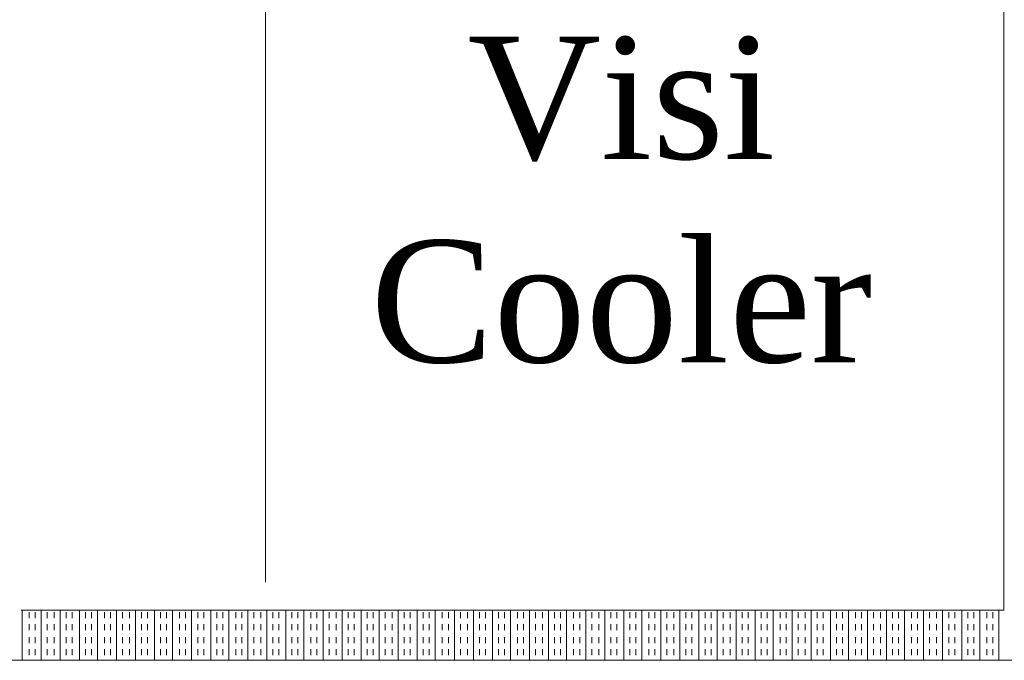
# Model space of a CAD drawing. Extents: x 3940905 to 4145695, y 925352 to 1109797.
# Tile 39 of 256: x 3950219 to 3950719, y 1096976 to 1097302. Entities that reach past the tile are written whole.
import ezdxf

# ---------------------------------------------------------------- set-up
doc = ezdxf.new("R2010")
doc.units = 0
doc.header["$LTSCALE"] = 750
doc.header["$MEASUREMENT"] = 0
doc.layers.add('CKD Equipments', color=252, linetype='CONTINUOUS', lineweight=0)
doc.layers.add('TEXT', color=7, linetype='CONTINUOUS')
doc.styles.add('TXT1', font='times.ttf')

msp = doc.modelspace()

# ---------------------------------------------------------------- linework, layer by layer
at = {"layer": 'CKD Equipments', "color": 252, "true_color": 0x989898}
for p, q in [((3950344.23, 1097480.06), (3950344.23, 1097016.02)), ((3950718.86, 1097001.86), (3950718.86, 1097465.89)), ((3950220.22, 1097001.86), (3950718.86, 1097001.86)), ((3950194.78, 1096976.42), (3950744.3, 1096976.42))]:
    msp.add_line(p, q, dxfattribs=at)
at = {"layer": 'CKD Equipments', "color": 4, "true_color": 0x00ffff}
for p, q in [((3950220.73, 1097001.86), (3950220.73, 1096976.42)), ((3950224.29, 1097000.84), (3950224.29, 1096997.79)), ((3950227.35, 1097000.84), (3950227.35, 1096997.79)), ((3950230.4, 1097001.86), (3950230.4, 1096976.42)), ((3950233.45, 1097000.84), (3950233.45, 1096997.79)), ((3950237.02, 1097000.84), (3950237.02, 1096997.79)), ((3950240.07, 1097001.86), (3950240.07, 1096976.42)), ((3950243.12, 1097000.84), (3950243.12, 1096997.79)), ((3950246.17, 1097000.84), (3950246.17, 1096997.79)), ((3950249.74, 1097001.86), (3950249.74, 1096976.42)), ((3950252.79, 1097000.84), (3950252.79, 1096997.79)), ((3950255.84, 1097000.84), (3950255.84, 1096997.79)), ((3950258.89, 1097001.86), (3950258.89, 1096976.42)), ((3950262.46, 1097000.84), (3950262.46, 1096997.79)), ((3950265.51, 1097000.84), (3950265.51, 1096997.79)), ((3950268.56, 1097001.86), (3950268.56, 1096976.42)), ((3950271.61, 1097000.84), (3950271.61, 1096997.79)), ((3950275.18, 1097000.84), (3950275.18, 1096997.79)), ((3950278.23, 1097001.86), (3950278.23, 1096976.42)), ((3950281.28, 1097000.84), (3950281.28, 1096997.79)), ((3950284.33, 1097000.84), (3950284.33, 1096997.79)), ((3950287.9, 1097001.86), (3950287.9, 1096976.42)), ((3950290.95, 1097000.84), (3950290.95, 1096997.79)), ((3950294, 1097000.84), (3950294, 1096997.79)), ((3950297.05, 1097001.86), (3950297.05, 1096976.42)), ((3950300.62, 1097000.84), (3950300.62, 1096997.79)), ((3950303.67, 1097000.84), (3950303.67, 1096997.79)), ((3950306.72, 1097001.86), (3950306.72, 1096976.42)), ((3950309.78, 1097000.84), (3950309.78, 1096997.79)), ((3950312.83, 1097000.84), (3950312.83, 1096997.79)), ((3950316.39, 1097001.86), (3950316.39, 1096976.42)), ((3950319.44, 1097000.84), (3950319.44, 1096997.79)), ((3950322.5, 1097000.84), (3950322.5, 1096997.79)), ((3950325.55, 1097001.86), (3950325.55, 1096976.42)), ((3950329.11, 1097000.84), (3950329.11, 1096997.79)), ((3950332.16, 1097000.84), (3950332.16, 1096997.79)), ((3950335.22, 1097001.86), (3950335.22, 1096976.42)), ((3950338.27, 1097000.84), (3950338.27, 1096997.79)), ((3950341.83, 1097000.84), (3950341.83, 1096997.79)), ((3950344.88, 1097001.86), (3950344.88, 1096976.42)), ((3950347.94, 1097000.84), (3950347.94, 1096997.79)), ((3950350.99, 1097000.84), (3950350.99, 1096997.79)), ((3950354.55, 1097001.86), (3950354.55, 1096976.42)), ((3950357.6, 1097000.84), (3950357.6, 1096997.79)), ((3950360.66, 1097000.84), (3950360.66, 1096997.79)), ((3950363.71, 1097001.86), (3950363.71, 1096976.42)), ((3950367.27, 1097000.84), (3950367.27, 1096997.79)), ((3950370.32, 1097000.84), (3950370.32, 1096997.79)), ((3950373.38, 1097001.86), (3950373.38, 1096976.42)), ((3950376.43, 1097000.84), (3950376.43, 1096997.79)), ((3950379.99, 1097000.84), (3950379.99, 1096997.79)), ((3950383.04, 1097001.86), (3950383.04, 1096976.42)), ((3950386.1, 1097000.84), (3950386.1, 1096997.79)), ((3950389.15, 1097000.84), (3950389.15, 1096997.79)), ((3950392.71, 1097001.86), (3950392.71, 1096976.42)), ((3950395.76, 1097000.84), (3950395.76, 1096997.79)), ((3950398.82, 1097000.84), (3950398.82, 1096997.79)), ((3950401.87, 1097001.86), (3950401.87, 1096976.42)), ((3950404.92, 1097000.84), (3950404.92, 1096997.79)), ((3950408.48, 1097000.84), (3950408.48, 1096997.79)), ((3950411.54, 1097001.86), (3950411.54, 1096976.42)), ((3950414.59, 1097000.84), (3950414.59, 1096997.79)), ((3950417.64, 1097000.84), (3950417.64, 1096997.79)), ((3950421.21, 1097001.86), (3950421.21, 1096976.42)), ((3950424.26, 1097000.84), (3950424.26, 1096997.79)), ((3950427.31, 1097000.84), (3950427.31, 1096997.79)), ((3950430.36, 1097001.86), (3950430.36, 1096976.42)), ((3950433.93, 1097000.84), (3950433.93, 1096997.79)), ((3950436.98, 1097000.84), (3950436.98, 1096997.79)), ((3950440.03, 1097001.86), (3950440.03, 1096976.42)), ((3950443.08, 1097000.84), (3950443.08, 1096997.79)), ((3950446.65, 1097000.84), (3950446.65, 1096997.79)), ((3950449.7, 1097001.86), (3950449.7, 1096976.42)), ((3950452.75, 1097000.84), (3950452.75, 1096997.79)), ((3950455.8, 1097000.84), (3950455.8, 1096997.79)), ((3950459.37, 1097001.86), (3950459.37, 1096976.42)), ((3950462.42, 1097000.84), (3950462.42, 1096997.79)), ((3950465.47, 1097000.84), (3950465.47, 1096997.79)), ((3950468.52, 1097001.86), (3950468.52, 1096976.42)), ((3950472.09, 1097000.84), (3950472.09, 1096997.79)), ((3950475.14, 1097000.84), (3950475.14, 1096997.79)), ((3950478.19, 1097001.86), (3950478.19, 1096976.42)), ((3950481.25, 1097000.84), (3950481.25, 1096997.79)), ((3950484.81, 1097000.84), (3950484.81, 1096997.79)), ((3950487.86, 1097001.86), (3950487.86, 1096976.42)), ((3950490.91, 1097000.84), (3950490.91, 1096997.79)), ((3950493.97, 1097000.84), (3950493.97, 1096997.79)), ((3950497.02, 1097001.86), (3950497.02, 1096976.42)), ((3950500.58, 1097000.84), (3950500.58, 1096997.79)), ((3950503.63, 1097000.84), (3950503.63, 1096997.79)), ((3950506.69, 1097001.86), (3950506.69, 1096976.42)), ((3950509.74, 1097000.84), (3950509.74, 1096997.79)), ((3950513.3, 1097000.84), (3950513.3, 1096997.79)), ((3950516.35, 1097001.86), (3950516.35, 1096976.42)), ((3950519.41, 1097000.84), (3950519.41, 1096997.79)), ((3950522.46, 1097000.84), (3950522.46, 1096997.79)), ((3950526.02, 1097001.86), (3950526.02, 1096976.42)), ((3950529.07, 1097000.84), (3950529.07, 1096997.79)), ((3950532.13, 1097000.84), (3950532.13, 1096997.79)), ((3950535.18, 1097001.86), (3950535.18, 1096976.42)), ((3950538.74, 1097000.84), (3950538.74, 1096997.79)), ((3950541.79, 1097000.84), (3950541.79, 1096997.79)), ((3950544.85, 1097001.86), (3950544.85, 1096976.42)), ((3950547.9, 1097000.84), (3950547.9, 1096997.79)), ((3950551.46, 1097000.84), (3950551.46, 1096997.79)), ((3950554.51, 1097001.86), (3950554.51, 1096976.42)), ((3950557.57, 1097000.84), (3950557.57, 1096997.79)), ((3950560.62, 1097000.84), (3950560.62, 1096997.79)), ((3950564.18, 1097001.86), (3950564.18, 1096976.42)), ((3950567.23, 1097000.84), (3950567.23, 1096997.79)), ((3950570.29, 1097000.84), (3950570.29, 1096997.79)), ((3950573.34, 1097001.86), (3950573.34, 1096976.42)), ((3950576.39, 1097000.84), (3950576.39, 1096997.79)), ((3950579.95, 1097000.84), (3950579.95, 1096997.79)), ((3950583.01, 1097001.86), (3950583.01, 1096976.42)), ((3950586.06, 1097000.84), (3950586.06, 1096997.79)), ((3950589.11, 1097000.84), (3950589.11, 1096997.79)), ((3950592.67, 1097001.86), (3950592.67, 1096976.42)), ((3950595.73, 1097000.84), (3950595.73, 1096997.79)), ((3950598.78, 1097000.84), (3950598.78, 1096997.79)), ((3950601.83, 1097001.86), (3950601.83, 1096976.42)), ((3950605.4, 1097000.84), (3950605.4, 1096997.79)), ((3950608.45, 1097000.84), (3950608.45, 1096997.79)), ((3950611.5, 1097001.86), (3950611.5, 1096976.42)), ((3950614.55, 1097000.84), (3950614.55, 1096997.79)), ((3950618.12, 1097000.84), (3950618.12, 1096997.79)), ((3950621.17, 1097001.86), (3950621.17, 1096976.42)), ((3950624.22, 1097000.84), (3950624.22, 1096997.79)), ((3950627.27, 1097000.84), (3950627.27, 1096997.79)), ((3950630.84, 1097001.86), (3950630.84, 1096976.42)), ((3950633.89, 1097000.84), (3950633.89, 1096997.79)), ((3950636.94, 1097000.84), (3950636.94, 1096997.79)), ((3950639.99, 1097001.86), (3950639.99, 1096976.42)), ((3950643.56, 1097000.84), (3950643.56, 1096997.79)), ((3950646.61, 1097000.84), (3950646.61, 1096997.79)), ((3950649.66, 1097001.86), (3950649.66, 1096976.42)), ((3950652.71, 1097000.84), (3950652.71, 1096997.79)), ((3950656.28, 1097000.84), (3950656.28, 1096997.79)), ((3950659.33, 1097001.86), (3950659.33, 1096976.42)), ((3950662.38, 1097000.84), (3950662.38, 1096997.79)), ((3950665.44, 1097000.84), (3950665.44, 1096997.79)), ((3950668.49, 1097001.86), (3950668.49, 1096976.42)), ((3950672.05, 1097000.84), (3950672.05, 1096997.79)), ((3950675.1, 1097000.84), (3950675.1, 1096997.79)), ((3950678.16, 1097001.86), (3950678.16, 1096976.42)), ((3950681.21, 1097000.84), (3950681.21, 1096997.79)), ((3950684.77, 1097000.84), (3950684.77, 1096997.79)), ((3950687.82, 1097001.86), (3950687.82, 1096976.42)), ((3950690.88, 1097000.84), (3950690.88, 1096997.79)), ((3950693.93, 1097000.84), (3950693.93, 1096997.79)), ((3950697.49, 1097001.86), (3950697.49, 1096976.42)), ((3950700.54, 1097000.84), (3950700.54, 1096997.79)), ((3950703.6, 1097000.84), (3950703.6, 1096997.79)), ((3950706.65, 1097001.86), (3950706.65, 1096976.42)), ((3950710.21, 1097000.84), (3950710.21, 1096997.79)), ((3950713.26, 1097000.84), (3950713.26, 1096997.79)), ((3950716.32, 1097001.86), (3950716.32, 1096976.42)), ((3950224.29, 1096994.73), (3950224.29, 1096991.68)), ((3950227.35, 1096994.73), (3950227.35, 1096991.68)), ((3950233.45, 1096994.73), (3950233.45, 1096991.68)), ((3950237.02, 1096994.73), (3950237.02, 1096991.68)), ((3950243.12, 1096994.73), (3950243.12, 1096991.68)), ((3950246.17, 1096994.73), (3950246.17, 1096991.68)), ((3950252.79, 1096994.73), (3950252.79, 1096991.68)), ((3950255.84, 1096994.73), (3950255.84, 1096991.68)), ((3950262.46, 1096994.73), (3950262.46, 1096991.68)), ((3950265.51, 1096994.73), (3950265.51, 1096991.68)), ((3950271.61, 1096994.73), (3950271.61, 1096991.68)), ((3950275.18, 1096994.73), (3950275.18, 1096991.68)), ((3950281.28, 1096994.73), (3950281.28, 1096991.68)), ((3950284.33, 1096994.73), (3950284.33, 1096991.68)), ((3950290.95, 1096994.73), (3950290.95, 1096991.68)), ((3950294, 1096994.73), (3950294, 1096991.68)), ((3950300.62, 1096994.73), (3950300.62, 1096991.68)), ((3950303.67, 1096994.73), (3950303.67, 1096991.68)), ((3950309.78, 1096994.73), (3950309.78, 1096991.68)), ((3950312.83, 1096994.73), (3950312.83, 1096991.68)), ((3950319.44, 1096994.73), (3950319.44, 1096991.68)), ((3950322.5, 1096994.73), (3950322.5, 1096991.68)), ((3950329.11, 1096994.73), (3950329.11, 1096991.68)), ((3950332.16, 1096994.73), (3950332.16, 1096991.68)), ((3950338.27, 1096994.73), (3950338.27, 1096991.68)), ((3950341.83, 1096994.73), (3950341.83, 1096991.68)), ((3950347.94, 1096994.73), (3950347.94, 1096991.68)), ((3950350.99, 1096994.73), (3950350.99, 1096991.68)), ((3950357.6, 1096994.73), (3950357.6, 1096991.68)), ((3950360.66, 1096994.73), (3950360.66, 1096991.68)), ((3950367.27, 1096994.73), (3950367.27, 1096991.68)), ((3950370.32, 1096994.73), (3950370.32, 1096991.68)), ((3950376.43, 1096994.73), (3950376.43, 1096991.68)), ((3950379.99, 1096994.73), (3950379.99, 1096991.68)), ((3950386.1, 1096994.73), (3950386.1, 1096991.68)), ((3950389.15, 1096994.73), (3950389.15, 1096991.68)), ((3950395.76, 1096994.73), (3950395.76, 1096991.68)), ((3950398.82, 1096994.73), (3950398.82, 1096991.68)), ((3950404.92, 1096994.73), (3950404.92, 1096991.68)), ((3950408.48, 1096994.73), (3950408.48, 1096991.68)), ((3950414.59, 1096994.73), (3950414.59, 1096991.68)), ((3950417.64, 1096994.73), (3950417.64, 1096991.68)), ((3950424.26, 1096994.73), (3950424.26, 1096991.68)), ((3950427.31, 1096994.73), (3950427.31, 1096991.68)), ((3950433.93, 1096994.73), (3950433.93, 1096991.68)), ((3950436.98, 1096994.73), (3950436.98, 1096991.68)), ((3950443.08, 1096994.73), (3950443.08, 1096991.68)), ((3950446.65, 1096994.73), (3950446.65, 1096991.68)), ((3950452.75, 1096994.73), (3950452.75, 1096991.68)), ((3950455.8, 1096994.73), (3950455.8, 1096991.68)), ((3950462.42, 1096994.73), (3950462.42, 1096991.68)), ((3950465.47, 1096994.73), (3950465.47, 1096991.68)), ((3950472.09, 1096994.73), (3950472.09, 1096991.68)), ((3950475.14, 1096994.73), (3950475.14, 1096991.68)), ((3950481.25, 1096994.73), (3950481.25, 1096991.68)), ((3950484.81, 1096994.73), (3950484.81, 1096991.68)), ((3950490.91, 1096994.73), (3950490.91, 1096991.68)), ((3950493.97, 1096994.73), (3950493.97, 1096991.68)), ((3950500.58, 1096994.73), (3950500.58, 1096991.68)), ((3950503.63, 1096994.73), (3950503.63, 1096991.68)), ((3950509.74, 1096994.73), (3950509.74, 1096991.68)), ((3950513.3, 1096994.73), (3950513.3, 1096991.68)), ((3950519.41, 1096994.73), (3950519.41, 1096991.68)), ((3950522.46, 1096994.73), (3950522.46, 1096991.68)), ((3950529.07, 1096994.73), (3950529.07, 1096991.68)), ((3950532.13, 1096994.73), (3950532.13, 1096991.68)), ((3950538.74, 1096994.73), (3950538.74, 1096991.68)), ((3950541.79, 1096994.73), (3950541.79, 1096991.68)), ((3950547.9, 1096994.73), (3950547.9, 1096991.68)), ((3950551.46, 1096994.73), (3950551.46, 1096991.68)), ((3950557.57, 1096994.73), (3950557.57, 1096991.68)), ((3950560.62, 1096994.73), (3950560.62, 1096991.68)), ((3950567.23, 1096994.73), (3950567.23, 1096991.68)), ((3950570.29, 1096994.73), (3950570.29, 1096991.68)), ((3950576.39, 1096994.73), (3950576.39, 1096991.68)), ((3950579.95, 1096994.73), (3950579.95, 1096991.68)), ((3950586.06, 1096994.73), (3950586.06, 1096991.68)), ((3950589.11, 1096994.73), (3950589.11, 1096991.68)), ((3950595.73, 1096994.73), (3950595.73, 1096991.68)), ((3950598.78, 1096994.73), (3950598.78, 1096991.68)), ((3950605.4, 1096994.73), (3950605.4, 1096991.68)), ((3950608.45, 1096994.73), (3950608.45, 1096991.68)), ((3950614.55, 1096994.73), (3950614.55, 1096991.68)), ((3950618.12, 1096994.73), (3950618.12, 1096991.68)), ((3950624.22, 1096994.73), (3950624.22, 1096991.68)), ((3950627.27, 1096994.73), (3950627.27, 1096991.68)), ((3950633.89, 1096994.73), (3950633.89, 1096991.68)), ((3950636.94, 1096994.73), (3950636.94, 1096991.68)), ((3950643.56, 1096994.73), (3950643.56, 1096991.68)), ((3950646.61, 1096994.73), (3950646.61, 1096991.68)), ((3950652.71, 1096994.73), (3950652.71, 1096991.68)), ((3950656.28, 1096994.73), (3950656.28, 1096991.68)), ((3950662.38, 1096994.73), (3950662.38, 1096991.68)), ((3950665.44, 1096994.73), (3950665.44, 1096991.68)), ((3950672.05, 1096994.73), (3950672.05, 1096991.68)), ((3950675.1, 1096994.73), (3950675.1, 1096991.68)), ((3950681.21, 1096994.73), (3950681.21, 1096991.68)), ((3950684.77, 1096994.73), (3950684.77, 1096991.68)), ((3950690.88, 1096994.73), (3950690.88, 1096991.68)), ((3950693.93, 1096994.73), (3950693.93, 1096991.68)), ((3950700.54, 1096994.73), (3950700.54, 1096991.68)), ((3950703.6, 1096994.73), (3950703.6, 1096991.68)), ((3950710.21, 1096994.73), (3950710.21, 1096991.68)), ((3950713.26, 1096994.73), (3950713.26, 1096991.68)), ((3950224.29, 1096988.12), (3950224.29, 1096985.07)), ((3950227.35, 1096988.12), (3950227.35, 1096985.07)), ((3950233.45, 1096988.12), (3950233.45, 1096985.07)), ((3950237.02, 1096988.12), (3950237.02, 1096985.07)), ((3950243.12, 1096988.12), (3950243.12, 1096985.07)), ((3950246.17, 1096988.12), (3950246.17, 1096985.07)), ((3950252.79, 1096988.12), (3950252.79, 1096985.07)), ((3950255.84, 1096988.12), (3950255.84, 1096985.07)), ((3950262.46, 1096988.12), (3950262.46, 1096985.07)), ((3950265.51, 1096988.12), (3950265.51, 1096985.07)), ((3950271.61, 1096988.12), (3950271.61, 1096985.07)), ((3950275.18, 1096988.12), (3950275.18, 1096985.07)), ((3950281.28, 1096988.12), (3950281.28, 1096985.07)), ((3950284.33, 1096988.12), (3950284.33, 1096985.07)), ((3950290.95, 1096988.12), (3950290.95, 1096985.07)), ((3950294, 1096988.12), (3950294, 1096985.07)), ((3950300.62, 1096988.12), (3950300.62, 1096985.07)), ((3950303.67, 1096988.12), (3950303.67, 1096985.07)), ((3950309.78, 1096988.12), (3950309.78, 1096985.07)), ((3950312.83, 1096988.12), (3950312.83, 1096985.07)), ((3950319.44, 1096988.12), (3950319.44, 1096985.07)), ((3950322.5, 1096988.12), (3950322.5, 1096985.07)), ((3950329.11, 1096988.12), (3950329.11, 1096985.07)), ((3950332.16, 1096988.12), (3950332.16, 1096985.07)), ((3950338.27, 1096988.12), (3950338.27, 1096985.07)), ((3950341.83, 1096988.12), (3950341.83, 1096985.07)), ((3950347.94, 1096988.12), (3950347.94, 1096985.07)), ((3950350.99, 1096988.12), (3950350.99, 1096985.07)), ((3950357.6, 1096988.12), (3950357.6, 1096985.07)), ((3950360.66, 1096988.12), (3950360.66, 1096985.07)), ((3950367.27, 1096988.12), (3950367.27, 1096985.07)), ((3950370.32, 1096988.12), (3950370.32, 1096985.07)), ((3950376.43, 1096988.12), (3950376.43, 1096985.07)), ((3950379.99, 1096988.12), (3950379.99, 1096985.07)), ((3950386.1, 1096988.12), (3950386.1, 1096985.07)), ((3950389.15, 1096988.12), (3950389.15, 1096985.07)), ((3950395.76, 1096988.12), (3950395.76, 1096985.07)), ((3950398.82, 1096988.12), (3950398.82, 1096985.07)), ((3950404.92, 1096988.12), (3950404.92, 1096985.07)), ((3950408.48, 1096988.12), (3950408.48, 1096985.07)), ((3950414.59, 1096988.12), (3950414.59, 1096985.07)), ((3950417.64, 1096988.12), (3950417.64, 1096985.07)), ((3950424.26, 1096988.12), (3950424.26, 1096985.07)), ((3950427.31, 1096988.12), (3950427.31, 1096985.07)), ((3950433.93, 1096988.12), (3950433.93, 1096985.07)), ((3950436.98, 1096988.12), (3950436.98, 1096985.07)), ((3950443.08, 1096988.12), (3950443.08, 1096985.07)), ((3950446.65, 1096988.12), (3950446.65, 1096985.07)), ((3950452.75, 1096988.12), (3950452.75, 1096985.07)), ((3950455.8, 1096988.12), (3950455.8, 1096985.07)), ((3950462.42, 1096988.12), (3950462.42, 1096985.07)), ((3950465.47, 1096988.12), (3950465.47, 1096985.07)), ((3950472.09, 1096988.12), (3950472.09, 1096985.07)), ((3950475.14, 1096988.12), (3950475.14, 1096985.07)), ((3950481.25, 1096988.12), (3950481.25, 1096985.07)), ((3950484.81, 1096988.12), (3950484.81, 1096985.07)), ((3950490.91, 1096988.12), (3950490.91, 1096985.07)), ((3950493.97, 1096988.12), (3950493.97, 1096985.07)), ((3950500.58, 1096988.12), (3950500.58, 1096985.07)), ((3950503.63, 1096988.12), (3950503.63, 1096985.07)), ((3950509.74, 1096988.12), (3950509.74, 1096985.07)), ((3950513.3, 1096988.12), (3950513.3, 1096985.07)), ((3950519.41, 1096988.12), (3950519.41, 1096985.07)), ((3950522.46, 1096988.12), (3950522.46, 1096985.07)), ((3950529.07, 1096988.12), (3950529.07, 1096985.07)), ((3950532.13, 1096988.12), (3950532.13, 1096985.07)), ((3950538.74, 1096988.12), (3950538.74, 1096985.07)), ((3950541.79, 1096988.12), (3950541.79, 1096985.07)), ((3950547.9, 1096988.12), (3950547.9, 1096985.07)), ((3950551.46, 1096988.12), (3950551.46, 1096985.07)), ((3950557.57, 1096988.12), (3950557.57, 1096985.07)), ((3950560.62, 1096988.12), (3950560.62, 1096985.07)), ((3950567.23, 1096988.12), (3950567.23, 1096985.07)), ((3950570.29, 1096988.12), (3950570.29, 1096985.07)), ((3950576.39, 1096988.12), (3950576.39, 1096985.07)), ((3950579.95, 1096988.12), (3950579.95, 1096985.07)), ((3950586.06, 1096988.12), (3950586.06, 1096985.07)), ((3950589.11, 1096988.12), (3950589.11, 1096985.07)), ((3950595.73, 1096988.12), (3950595.73, 1096985.07)), ((3950598.78, 1096988.12), (3950598.78, 1096985.07)), ((3950605.4, 1096988.12), (3950605.4, 1096985.07)), ((3950608.45, 1096988.12), (3950608.45, 1096985.07)), ((3950614.55, 1096988.12), (3950614.55, 1096985.07)), ((3950618.12, 1096988.12), (3950618.12, 1096985.07)), ((3950624.22, 1096988.12), (3950624.22, 1096985.07)), ((3950627.27, 1096988.12), (3950627.27, 1096985.07)), ((3950633.89, 1096988.12), (3950633.89, 1096985.07)), ((3950636.94, 1096988.12), (3950636.94, 1096985.07)), ((3950643.56, 1096988.12), (3950643.56, 1096985.07)), ((3950646.61, 1096988.12), (3950646.61, 1096985.07)), ((3950652.71, 1096988.12), (3950652.71, 1096985.07)), ((3950656.28, 1096988.12), (3950656.28, 1096985.07)), ((3950662.38, 1096988.12), (3950662.38, 1096985.07)), ((3950665.44, 1096988.12), (3950665.44, 1096985.07)), ((3950672.05, 1096988.12), (3950672.05, 1096985.07)), ((3950675.1, 1096988.12), (3950675.1, 1096985.07)), ((3950681.21, 1096988.12), (3950681.21, 1096985.07)), ((3950684.77, 1096988.12), (3950684.77, 1096985.07)), ((3950690.88, 1096988.12), (3950690.88, 1096985.07)), ((3950693.93, 1096988.12), (3950693.93, 1096985.07)), ((3950700.54, 1096988.12), (3950700.54, 1096985.07)), ((3950703.6, 1096988.12), (3950703.6, 1096985.07)), ((3950710.21, 1096988.12), (3950710.21, 1096985.07)), ((3950713.26, 1096988.12), (3950713.26, 1096985.07)), ((3950224.29, 1096982.01), (3950224.29, 1096978.96)), ((3950227.35, 1096982.01), (3950227.35, 1096978.96)), ((3950233.45, 1096982.01), (3950233.45, 1096978.96)), ((3950237.02, 1096982.01), (3950237.02, 1096978.96)), ((3950243.12, 1096982.01), (3950243.12, 1096978.96)), ((3950246.17, 1096982.01), (3950246.17, 1096978.96)), ((3950252.79, 1096982.01), (3950252.79, 1096978.96)), ((3950255.84, 1096982.01), (3950255.84, 1096978.96)), ((3950262.46, 1096982.01), (3950262.46, 1096978.96)), ((3950265.51, 1096982.01), (3950265.51, 1096978.96)), ((3950271.61, 1096982.01), (3950271.61, 1096978.96)), ((3950275.18, 1096982.01), (3950275.18, 1096978.96)), ((3950281.28, 1096982.01), (3950281.28, 1096978.96)), ((3950284.33, 1096982.01), (3950284.33, 1096978.96)), ((3950290.95, 1096982.01), (3950290.95, 1096978.96)), ((3950294, 1096982.01), (3950294, 1096978.96)), ((3950300.62, 1096982.01), (3950300.62, 1096978.96)), ((3950303.67, 1096982.01), (3950303.67, 1096978.96)), ((3950309.78, 1096982.01), (3950309.78, 1096978.96)), ((3950312.83, 1096982.01), (3950312.83, 1096978.96)), ((3950319.44, 1096982.01), (3950319.44, 1096978.96)), ((3950322.5, 1096982.01), (3950322.5, 1096978.96)), ((3950329.11, 1096982.01), (3950329.11, 1096978.96)), ((3950332.16, 1096982.01), (3950332.16, 1096978.96)), ((3950338.27, 1096982.01), (3950338.27, 1096978.96)), ((3950341.83, 1096982.01), (3950341.83, 1096978.96)), ((3950347.94, 1096982.01), (3950347.94, 1096978.96)), ((3950350.99, 1096982.01), (3950350.99, 1096978.96)), ((3950357.6, 1096982.01), (3950357.6, 1096978.96)), ((3950360.66, 1096982.01), (3950360.66, 1096978.96)), ((3950367.27, 1096982.01), (3950367.27, 1096978.96)), ((3950370.32, 1096982.01), (3950370.32, 1096978.96)), ((3950376.43, 1096982.01), (3950376.43, 1096978.96)), ((3950379.99, 1096982.01), (3950379.99, 1096978.96)), ((3950386.1, 1096982.01), (3950386.1, 1096978.96)), ((3950389.15, 1096982.01), (3950389.15, 1096978.96)), ((3950395.76, 1096982.01), (3950395.76, 1096978.96)), ((3950398.82, 1096982.01), (3950398.82, 1096978.96)), ((3950404.92, 1096982.01), (3950404.92, 1096978.96)), ((3950408.48, 1096982.01), (3950408.48, 1096978.96)), ((3950414.59, 1096982.01), (3950414.59, 1096978.96)), ((3950417.64, 1096982.01), (3950417.64, 1096978.96)), ((3950424.26, 1096982.01), (3950424.26, 1096978.96)), ((3950427.31, 1096982.01), (3950427.31, 1096978.96)), ((3950433.93, 1096982.01), (3950433.93, 1096978.96)), ((3950436.98, 1096982.01), (3950436.98, 1096978.96)), ((3950443.08, 1096982.01), (3950443.08, 1096978.96)), ((3950446.65, 1096982.01), (3950446.65, 1096978.96)), ((3950452.75, 1096982.01), (3950452.75, 1096978.96)), ((3950455.8, 1096982.01), (3950455.8, 1096978.96)), ((3950462.42, 1096982.01), (3950462.42, 1096978.96)), ((3950465.47, 1096982.01), (3950465.47, 1096978.96)), ((3950472.09, 1096982.01), (3950472.09, 1096978.96)), ((3950475.14, 1096982.01), (3950475.14, 1096978.96)), ((3950481.25, 1096982.01), (3950481.25, 1096978.96)), ((3950484.81, 1096982.01), (3950484.81, 1096978.96)), ((3950490.91, 1096982.01), (3950490.91, 1096978.96)), ((3950493.97, 1096982.01), (3950493.97, 1096978.96)), ((3950500.58, 1096982.01), (3950500.58, 1096978.96)), ((3950503.63, 1096982.01), (3950503.63, 1096978.96)), ((3950509.74, 1096982.01), (3950509.74, 1096978.96)), ((3950513.3, 1096982.01), (3950513.3, 1096978.96)), ((3950519.41, 1096982.01), (3950519.41, 1096978.96)), ((3950522.46, 1096982.01), (3950522.46, 1096978.96)), ((3950529.07, 1096982.01), (3950529.07, 1096978.96)), ((3950532.13, 1096982.01), (3950532.13, 1096978.96)), ((3950538.74, 1096982.01), (3950538.74, 1096978.96)), ((3950541.79, 1096982.01), (3950541.79, 1096978.96)), ((3950547.9, 1096982.01), (3950547.9, 1096978.96)), ((3950551.46, 1096982.01), (3950551.46, 1096978.96)), ((3950557.57, 1096982.01), (3950557.57, 1096978.96)), ((3950560.62, 1096982.01), (3950560.62, 1096978.96)), ((3950567.23, 1096982.01), (3950567.23, 1096978.96)), ((3950570.29, 1096982.01), (3950570.29, 1096978.96)), ((3950576.39, 1096982.01), (3950576.39, 1096978.96)), ((3950579.95, 1096982.01), (3950579.95, 1096978.96)), ((3950586.06, 1096982.01), (3950586.06, 1096978.96)), ((3950589.11, 1096982.01), (3950589.11, 1096978.96)), ((3950595.73, 1096982.01), (3950595.73, 1096978.96)), ((3950598.78, 1096982.01), (3950598.78, 1096978.96)), ((3950605.4, 1096982.01), (3950605.4, 1096978.96)), ((3950608.45, 1096982.01), (3950608.45, 1096978.96)), ((3950614.55, 1096982.01), (3950614.55, 1096978.96)), ((3950618.12, 1096982.01), (3950618.12, 1096978.96)), ((3950624.22, 1096982.01), (3950624.22, 1096978.96)), ((3950627.27, 1096982.01), (3950627.27, 1096978.96)), ((3950633.89, 1096982.01), (3950633.89, 1096978.96)), ((3950636.94, 1096982.01), (3950636.94, 1096978.96)), ((3950643.56, 1096982.01), (3950643.56, 1096978.96)), ((3950646.61, 1096982.01), (3950646.61, 1096978.96)), ((3950652.71, 1096982.01), (3950652.71, 1096978.96)), ((3950656.28, 1096982.01), (3950656.28, 1096978.96)), ((3950662.38, 1096982.01), (3950662.38, 1096978.96)), ((3950665.44, 1096982.01), (3950665.44, 1096978.96)), ((3950672.05, 1096982.01), (3950672.05, 1096978.96)), ((3950675.1, 1096982.01), (3950675.1, 1096978.96)), ((3950681.21, 1096982.01), (3950681.21, 1096978.96)), ((3950684.77, 1096982.01), (3950684.77, 1096978.96)), ((3950690.88, 1096982.01), (3950690.88, 1096978.96)), ((3950693.93, 1096982.01), (3950693.93, 1096978.96)), ((3950700.54, 1096982.01), (3950700.54, 1096978.96)), ((3950703.6, 1096982.01), (3950703.6, 1096978.96)), ((3950710.21, 1096982.01), (3950710.21, 1096978.96)), ((3950713.26, 1096982.01), (3950713.26, 1096978.96))]:
    msp.add_line(p, q, dxfattribs=at)

# ---------------------------------------------------------------- texts
at = {"layer": 'TEXT', "insert": (3950383.42, 1097292.98), "char_height": 61.963, "width": 282.8149, "attachment_point": 1, "style": 'TXT1'}
msp.add_mtext('\\pxqc;Visi\\PCooler', dxfattribs=at)

doc.saveas('drawing.dxf')
